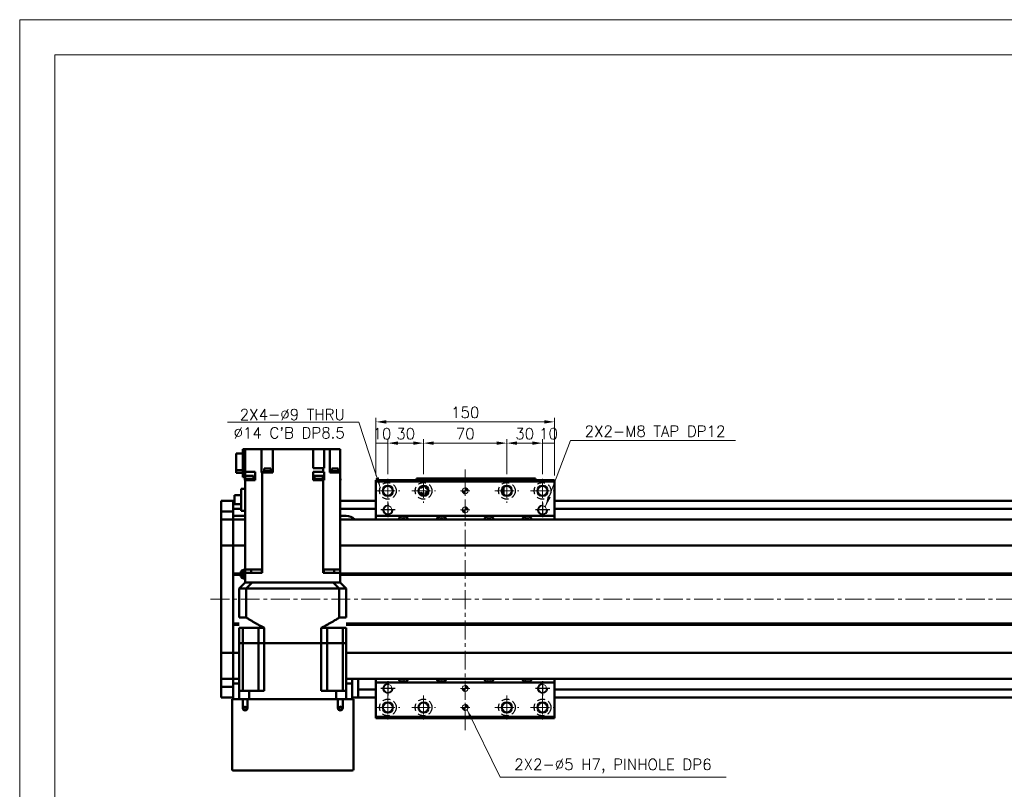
# Model space of a CAD drawing. Header units: millimetres. Extents: x 46547 to 49038, y 6223 to 10291.
# Tile 3 of 5: x 46547 to 47374, y 9644 to 10291. Entities that reach past the tile are written whole.
import ezdxf

# ---------------------------------------------------------------- set-up
doc = ezdxf.new("R2010")
doc.units = ezdxf.units.MM
doc.header["$LTSCALE"] = 0.5
doc.linetypes.add('CENTER', pattern=[50.8, 31.75, -6.35, 6.35, -6.35])
doc.linetypes.add('HIDDENX2', pattern=[19.05, 12.7, -6.35])
doc.layers.get('0').update_dxf_attribs({"lineweight": 20})
doc.layers.add('1', color=1, linetype='CENTER', lineweight=13)
doc.layers.add('외형선(ISO)', color=7, linetype='Continuous', lineweight=50)
for name, color, linetype in [('2', 2, 'HIDDENX2'), ('C', 1, 'CENTER'), ('DIM', 4, 'Continuous')]:
    doc.layers.add(name, color=color, linetype=linetype)
doc.styles.add('DSR TEXT', font='romans.shx', dxfattribs={"bigfont": 'whgtxt.shx'})
doc.styles.get("Standard").update_dxf_attribs({"font": 'romans.shx', "bigfont": 'whgtxt.shx'})
doc.dimstyles.new('DSR', dxfattribs={"dimscale": 2, "dimtxt": 3, "dimasz": 3, "dimexe": 0.5, "dimexo": 0.5, "dimgap": 0.5, "dimtad": 1, "dimdsep": 46, "dimtxsty": 'Standard', "dimcen": 2.5, "dimclrd": 4, "dimclre": 4, "dimclrt": 2, "dimadec": 0, "dimazin": 2, "dimtfac": 1, "dimtmove": 0, "dimatfit": 3, "dimfxl": 0, "dimlwd": -1, "dimlwe": -1, "dimarcsym": 0})

# ---------------------------------------------------------------- blocks, each defined once
blk = doc.blocks.new('A$C1C1952E1')
at = {"color": 1}
blk.add_lwpolyline([(0, 0), (420, 0), (420, 297), (0, 297)], close=True, dxfattribs=at)
at = {"color": 3}
blk.add_lwpolyline([(5, 5), (415, 5), (415, 292), (5, 292)], close=True, dxfattribs=at)
blk = doc.blocks.new('A$C33E56CC6')
h = blk.add_hatch()
h.set_pattern_fill('ANSI31', color=256, style=0)
h.set_pattern_definition([(45, (-7065.45672, -6508.5399), (-0.0883883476, 0.0883883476), [])])
h.paths.add_polyline_path([(4, 6.5, 0.414214), (1.5, 4), (4, 4)])
h.paths.add_polyline_path([(6.5, 4), (4, 4), (4, 1.5, 0.414214)])
blk.add_circle((4, 4), 2.5)
at = {"layer": '1'}
for p, q in [((0, 4), (8, 4)), ((4, 0), (4, 8))]:
    blk.add_line(p, q, dxfattribs=at)
blk = doc.blocks.new('tap8')
blk.add_circle((0, 0), 3.4)
at = {"layer": 'C', "color": 1, "linetype": 'CENTER'}
for p, q in [((-6.05, 0), (6.05, 0)), ((0, -6.05), (0, 6.05))]:
    blk.add_line(p, q, dxfattribs=at)
at = {"layer": 'DIM', "color": 3}
blk.add_arc((0, 0), 4, 263.84551, 189.43144, dxfattribs=at)
blk = doc.blocks.new('*D72')
at = {"color": 1, "linetype": 'ByBlock'}
for p, q in [((46846.15, 9907.78), (46846.15, 9938.25)), ((46856.15, 9934.95), (46846.15, 9934.95)), ((46856.15, 9908.78), (46856.15, 9938.25))]:
    blk.add_line(p, q, dxfattribs=at)
at = {"layer": 'Defpoints', "color": 0}
for p in [(46846.15, 9934.95), (46846.15, 9903.82), (46856.15, 9904.82)]:
    blk.add_point(p, dxfattribs=at)
at = {"color": 3, "insert": (46851.15, 9942.87), "char_height": 9.24, "attachment_point": 5, "style": 'DSR TEXT'}
blk.add_mtext('10', dxfattribs=at)
blk = doc.blocks.new('*D73')
at = {"color": 1, "linetype": 'ByBlock'}
for p, q in [((46856.15, 9908.78), (46856.15, 9938.25)), ((46864.73, 9934.95), (46877.57, 9934.95)), ((46886.15, 9908.78), (46886.15, 9938.25))]:
    blk.add_line(p, q, dxfattribs=at)
at = {"color": 1}
for points in [[(46864.73, 9936.38), (46864.73, 9933.52), (46856.15, 9934.95)], [(46877.57, 9936.38), (46877.57, 9933.52), (46886.15, 9934.95)]]:
    blk.add_solid(points, dxfattribs=at)
at = {"layer": 'Defpoints', "color": 0}
for p in [(46886.15, 9934.95), (46856.15, 9904.82), (46886.15, 9904.82)]:
    blk.add_point(p, dxfattribs=at)
at = {"color": 3, "insert": (46871.15, 9942.87), "char_height": 9.24, "attachment_point": 5, "style": 'DSR TEXT'}
blk.add_mtext('30', dxfattribs=at)
blk = doc.blocks.new('*D74')
at = {"color": 1, "linetype": 'ByBlock'}
for p, q in [((46886.15, 9908.78), (46886.15, 9938.25)), ((46894.73, 9934.95), (46947.57, 9934.95)), ((46956.15, 9908.78), (46956.15, 9938.25))]:
    blk.add_line(p, q, dxfattribs=at)
at = {"color": 1}
for points in [[(46894.73, 9936.38), (46894.73, 9933.52), (46886.15, 9934.95)], [(46947.57, 9936.38), (46947.57, 9933.52), (46956.15, 9934.95)]]:
    blk.add_solid(points, dxfattribs=at)
at = {"layer": 'Defpoints', "color": 0}
for p in [(46956.15, 9934.95), (46886.15, 9904.82), (46956.15, 9904.82)]:
    blk.add_point(p, dxfattribs=at)
at = {"color": 3, "insert": (46921.15, 9942.87), "char_height": 9.24, "attachment_point": 5, "style": 'DSR TEXT'}
blk.add_mtext('70', dxfattribs=at)
blk = doc.blocks.new('*D75')
at = {"color": 1, "linetype": 'ByBlock'}
for p, q in [((46956.15, 9908.78), (46956.15, 9938.25)), ((46964.73, 9934.95), (46977.57, 9934.95)), ((46986.15, 9908.78), (46986.15, 9938.25))]:
    blk.add_line(p, q, dxfattribs=at)
at = {"color": 1}
for points in [[(46964.73, 9936.38), (46964.73, 9933.52), (46956.15, 9934.95)], [(46977.57, 9936.38), (46977.57, 9933.52), (46986.15, 9934.95)]]:
    blk.add_solid(points, dxfattribs=at)
at = {"layer": 'Defpoints', "color": 0}
for p in [(46986.15, 9934.95), (46956.15, 9904.82), (46986.15, 9904.82)]:
    blk.add_point(p, dxfattribs=at)
at = {"color": 3, "insert": (46971.15, 9942.87), "char_height": 9.24, "attachment_point": 5, "style": 'DSR TEXT'}
blk.add_mtext('30', dxfattribs=at)
blk = doc.blocks.new('*D76')
at = {"color": 1, "linetype": 'ByBlock'}
for p, q in [((46986.15, 9908.78), (46986.15, 9938.25)), ((46986.15, 9934.95), (46996.15, 9934.95)), ((46996.15, 9907.78), (46996.15, 9938.25))]:
    blk.add_line(p, q, dxfattribs=at)
at = {"layer": 'Defpoints', "color": 0}
for p in [(46996.15, 9934.95), (46986.15, 9904.82), (46996.15, 9903.82)]:
    blk.add_point(p, dxfattribs=at)
at = {"color": 3, "insert": (46991.15, 9942.87), "char_height": 9.24, "attachment_point": 5, "style": 'DSR TEXT'}
blk.add_mtext('10', dxfattribs=at)
blk = doc.blocks.new('*D77')
at = {"color": 1, "linetype": 'ByBlock'}
for p, q in [((46846.15, 9907.78), (46846.15, 9956.11)), ((46996.15, 9907.78), (46996.15, 9956.11)), ((46987.57, 9952.81), (46854.73, 9952.81))]:
    blk.add_line(p, q, dxfattribs=at)
at = {"color": 1}
for points in [[(46854.73, 9954.24), (46854.73, 9951.38), (46846.15, 9952.81)], [(46987.57, 9954.24), (46987.57, 9951.38), (46996.15, 9952.81)]]:
    blk.add_solid(points, dxfattribs=at)
at = {"layer": 'Defpoints', "color": 0}
for p in [(46846.15, 9952.81), (46846.15, 9903.82), (46996.15, 9903.82)]:
    blk.add_point(p, dxfattribs=at)
at = {"color": 3, "insert": (46921.15, 9960.73), "char_height": 9.24, "attachment_point": 5, "style": 'DSR TEXT'}
blk.add_mtext('150', dxfattribs=at)

msp = doc.modelspace()

# ---------------------------------------------------------------- linework, layer by layer
at = {"layer": '1'}
for p, q in [((46921.15234, 9693.8227), (46921.15234, 9913.8227)), ((46856.15234, 9904.8227), (46856.15234, 9884.8227)), ((46886.15234, 9904.8227), (46886.15234, 9884.8227)), ((46956.15234, 9904.8227), (46956.15234, 9884.8227)), ((46986.15234, 9904.8227), (46986.15234, 9884.8227)), ((46846.15234, 9894.8227), (46866.15234, 9894.8227)), ((46876.15234, 9894.8227), (46896.15234, 9894.8227)), ((46946.15234, 9894.8227), (46966.15234, 9894.8227)), ((46976.15234, 9894.8227), (46996.15234, 9894.8227)), ((48196.15234, 9803.8227), (46706.15234, 9803.8227)), ((46856.15234, 9722.8227), (46856.15234, 9702.8227)), ((46886.15234, 9722.8227), (46886.15234, 9702.8227)), ((46956.15234, 9722.8227), (46956.15234, 9702.8227)), ((46986.15234, 9722.8227), (46986.15234, 9702.8227)), ((46846.15234, 9712.8227), (46866.15234, 9712.8227)), ((46876.15234, 9712.8227), (46896.15234, 9712.8227)), ((46946.15234, 9712.8227), (46966.15234, 9712.8227)), ((46976.15234, 9712.8227), (46996.15234, 9712.8227))]:
    msp.add_line(p, q, dxfattribs=at)
at = {"layer": '2'}
for centre in [(46856.15234, 9894.8227), (46886.15234, 9894.8227), (46956.15234, 9894.8227), (46986.15234, 9894.8227), (46856.15234, 9712.8227), (46886.15234, 9712.8227), (46956.15234, 9712.8227), (46986.15234, 9712.8227)]:
    msp.add_circle(centre, 7, dxfattribs=at)
at = {"layer": '외형선(ISO)'}
for p, q in [((46734.15234, 9926.12828), (46728.65234, 9926.12828)), ((46728.65234, 9912.23264), (46728.65234, 9926.12828)), ((46734.15234, 9929.8227), (46736.15234, 9929.8227)), ((46734.15234, 9906.3227), (46734.15234, 9929.8227)), ((46736.15234, 9929.8227), (46736.15234, 9910.8227)), ((46744.70849, 9929.8227), (46736.15234, 9929.8227)), ((46744.70849, 9929.8227), (46749.78523, 9929.8227)), ((46749.78523, 9910.3227), (46749.78523, 9929.8227)), ((46754.95234, 9929.8227), (46749.78523, 9929.8227)), ((46754.95234, 9929.8227), (46759.45234, 9929.8227)), ((46759.45234, 9910.3227), (46759.45234, 9929.8227)), ((46793.35234, 9929.8227), (46759.45234, 9929.8227)), ((46793.35234, 9929.8227), (46793.35234, 9913.8227)), ((46793.35234, 9929.8227), (46797.35234, 9929.8227)), ((46802.47428, 9929.8227), (46797.35234, 9929.8227)), ((46802.47428, 9913.8227), (46802.47428, 9929.8227)), ((46802.48501, 9929.8227), (46802.47428, 9929.8227)), ((46802.48501, 9929.8227), (46807.25234, 9929.8227)), ((46807.25234, 9910.3227), (46807.25234, 9929.8227)), ((46807.25234, 9929.8227), (46811.75234, 9929.8227)), ((46816.15234, 9929.8227), (46811.75234, 9929.8227)), ((46816.15234, 9910.3227), (46816.15234, 9929.8227)), ((46728.65234, 9909.91712), (46728.65234, 9912.23264)), ((46728.65234, 9912.23264), (46734.15234, 9912.23264)), ((46728.65234, 9909.91712), (46734.15234, 9909.91712)), ((46736.15234, 9910.8227), (46744.55234, 9910.8227)), ((46736.15234, 9906.3227), (46736.15234, 9910.8227)), ((46743.23244, 9907.4227), (46736.23244, 9907.4227)), ((46736.23244, 9904.8227), (46736.23244, 9907.4227)), ((46743.23244, 9904.8227), (46743.23244, 9907.4227)), ((46744.55234, 9905.8227), (46744.55234, 9910.8227)), ((46749.78523, 9910.3227), (46749.81967, 9910.3227)), ((46750.48615, 9910.3227), (46749.81967, 9910.3227)), ((46750.48615, 9828.8227), (46750.48615, 9910.3227)), ((46750.48615, 9910.3227), (46759.45234, 9910.3227)), ((46757.95376, 9910.8227), (46751.95376, 9910.8227)), ((46751.95376, 9910.8227), (46751.95376, 9910.3227)), ((46757.90376, 9911.5227), (46752.00376, 9911.5227)), ((46752.00376, 9911.5227), (46752.00376, 9910.8227)), ((46757.70376, 9913.5227), (46752.20376, 9913.5227)), ((46752.20376, 9913.5227), (46752.20376, 9911.5227)), ((46757.70376, 9913.5227), (46757.70376, 9911.5227)), ((46757.90376, 9911.5227), (46757.90376, 9910.8227)), ((46757.95376, 9910.8227), (46757.95376, 9910.3227)), ((46793.35234, 9913.8227), (46801.81852, 9913.8227)), ((46793.35234, 9910.8227), (46801.81852, 9910.8227)), ((46793.35234, 9905.8227), (46793.35234, 9910.8227)), ((46801.36295, 9907.4227), (46794.36295, 9907.4227)), ((46794.36295, 9904.8227), (46794.36295, 9907.4227)), ((46801.36295, 9904.8227), (46801.36295, 9907.4227)), ((46801.81852, 9910.8227), (46801.81852, 9913.8227)), ((46802.47428, 9913.8227), (46801.81852, 9913.8227)), ((46801.81852, 9910.8227), (46802.47428, 9910.8227)), ((46802.47428, 9905.8227), (46802.47428, 9910.8227)), ((46807.25234, 9910.3227), (46807.59618, 9910.3227)), ((46816.15234, 9910.3227), (46807.59618, 9910.3227)), ((46814.71328, 9910.8227), (46808.71328, 9910.8227)), ((46808.71328, 9910.8227), (46808.71328, 9910.3227)), ((46814.66328, 9911.5227), (46808.76328, 9911.5227)), ((46808.76328, 9911.5227), (46808.76328, 9910.8227)), ((46814.46328, 9913.5227), (46808.96328, 9913.5227)), ((46808.96328, 9913.5227), (46808.96328, 9911.5227)), ((46814.46328, 9913.5227), (46814.46328, 9911.5227)), ((46814.66328, 9911.5227), (46814.66328, 9910.8227)), ((46814.71328, 9910.8227), (46814.71328, 9910.3227)), ((46816.15234, 9828.8227), (46816.15234, 9910.3227)), ((46736.15234, 9906.3227), (46734.15234, 9906.3227)), ((46743.53244, 9904.8227), (46735.93244, 9904.8227)), ((46735.93244, 9903.8227), (46735.93244, 9904.8227)), ((46735.93244, 9903.8227), (46736.15234, 9903.8227)), ((46736.15234, 9906.3227), (46736.15234, 9905.8227)), ((46736.15234, 9905.8227), (46736.15234, 9904.8227)), ((46736.15234, 9905.8227), (46736.23244, 9905.8227)), ((46736.15234, 9903.8227), (46736.15234, 9828.8227)), ((46744.5914, 9903.8227), (46736.15234, 9903.8227)), ((46744.55234, 9905.8227), (46743.23244, 9905.8227)), ((46743.53244, 9903.8227), (46743.53244, 9904.8227)), ((46744.55234, 9905.8227), (46744.5914, 9905.8227)), ((46744.5914, 9905.8227), (46744.5914, 9903.8227)), ((46793.35091, 9905.8227), (46793.35234, 9905.8227)), ((46793.35091, 9905.8227), (46793.35091, 9903.8227)), ((46796.58903, 9903.8227), (46793.35091, 9903.8227)), ((46794.36295, 9905.8227), (46793.35234, 9905.8227)), ((46801.66295, 9904.8227), (46794.06295, 9904.8227)), ((46794.06295, 9903.8227), (46794.06295, 9904.8227)), ((46796.58903, 9903.8227), (46799.13688, 9903.8227)), ((46801.81852, 9903.8227), (46799.13688, 9903.8227)), ((46801.36295, 9905.8227), (46802.47428, 9905.8227)), ((46801.66295, 9903.8227), (46801.66295, 9904.8227)), ((46801.81852, 9903.8227), (46801.81852, 9828.8227)), ((46802.47697, 9903.8227), (46801.81852, 9903.8227)), ((46802.47428, 9905.8227), (46802.47697, 9905.8227)), ((46802.47697, 9905.8227), (46802.47697, 9903.8227)), ((46816.37224, 9904.8227), (46816.15234, 9904.8227)), ((46816.15234, 9903.8227), (46816.37224, 9903.8227)), ((46816.37224, 9903.8227), (46816.37224, 9904.8227)), ((46846.15234, 9903.8227), (46846.15234, 9902.8227)), ((46846.15234, 9903.8227), (46996.15234, 9903.8227)), ((46846.15234, 9902.8227), (46846.15234, 9873.8227)), ((46996.15234, 9902.8227), (46846.15234, 9902.8227)), ((46880.15234, 9905.32268), (46880.15234, 9905.32266)), ((46880.15234, 9905.32268), (46930.15234, 9905.32268)), ((46880.15234, 9903.8227), (46880.15234, 9905.32266)), ((46883.15234, 9905.32265), (46927.15234, 9905.32265)), ((46930.15234, 9905.32268), (46930.15234, 9905.32266)), ((46930.15234, 9905.32268), (46980.15234, 9905.32268)), ((46930.15234, 9903.8227), (46930.15234, 9905.32266)), ((46930.15234, 9905.32266), (46930.15234, 9903.8227)), ((46933.15234, 9905.32265), (46977.15234, 9905.32265)), ((46980.15234, 9905.32266), (46980.15234, 9903.8227)), ((46996.15234, 9902.8227), (46996.15234, 9903.8227)), ((46996.15234, 9873.8227), (46996.15234, 9902.8227)), ((46732.75234, 9891.1477), (46727.35234, 9891.1477)), ((46727.35234, 9883.6977), (46727.35234, 9891.1477)), ((46732.75234, 9877.9227), (46732.75234, 9896.4727)), ((46736.15234, 9896.4727), (46732.75234, 9896.4727)), ((46952.05234, 9893.70355), (46952.05234, 9895.94185)), ((46953.35234, 9892.52269), (46952.57848, 9892.52269)), ((46953.35234, 9898.01997), (46953.35234, 9892.52269)), ((46953.35234, 9892.52269), (46953.35234, 9891.62544)), ((46716.15234, 9883.3227), (46716.15234, 9886.3227)), ((46726.15234, 9886.3227), (46716.15234, 9886.3227)), ((46716.15234, 9883.3227), (46716.15234, 9880.3831)), ((46726.15234, 9883.3227), (46726.15234, 9886.3227)), ((46726.15234, 9886.3227), (46727.35234, 9886.3227)), ((46726.15234, 9886.3227), (46726.15234, 9883.3227)), ((46726.15234, 9883.3227), (46726.15234, 9880.8227)), ((46726.15234, 9880.3831), (46726.15234, 9883.3227)), ((46727.35234, 9883.6977), (46732.75234, 9883.6977)), ((46816.15234, 9886.3227), (46846.15234, 9886.3227)), ((46996.15234, 9886.3227), (48176.15234, 9886.3227)), ((46716.15234, 9880.3831), (46716.15234, 9877.58306)), ((46716.15234, 9877.58306), (46716.15234, 9870.88936)), ((46726.15234, 9877.58306), (46716.15234, 9877.58306)), ((46726.15234, 9877.58306), (46726.15234, 9880.3831)), ((46726.15234, 9879.8227), (46732.75234, 9879.8227)), ((46726.15234, 9870.88936), (46726.15234, 9877.58306)), ((46736.15234, 9873.8227), (46726.15234, 9873.8227)), ((46736.15234, 9877.9227), (46732.75234, 9877.9227)), ((46816.15234, 9879.8227), (46846.15234, 9879.8227)), ((46821.15234, 9873.8227), (46816.15234, 9873.8227)), ((46846.15234, 9873.8227), (46846.15234, 9870.8227)), ((46996.15234, 9873.8227), (46846.15234, 9873.8227)), ((46996.15234, 9879.8227), (48176.15234, 9879.8227)), ((46996.15234, 9870.8227), (46996.15234, 9873.8227)), ((46716.15234, 9870.88936), (46716.15234, 9870.8227)), ((46726.15234, 9870.88936), (46716.15234, 9870.88936)), ((46716.15234, 9868.12635), (46716.15234, 9870.8227)), ((46726.15234, 9870.8227), (46716.15234, 9870.8227)), ((46716.15234, 9849.51822), (46716.15234, 9868.12635)), ((46726.15234, 9870.8227), (46726.15234, 9870.88936)), ((46726.15234, 9870.8227), (46726.15234, 9868.12635)), ((46726.15234, 9868.12635), (46726.15234, 9870.8227)), ((46736.15234, 9870.8227), (46726.15234, 9870.8227)), ((46726.15234, 9868.12635), (46726.15234, 9849.51822)), ((46726.15234, 9849.51822), (46726.15234, 9868.12635)), ((48176.15234, 9870.8227), (46816.15234, 9870.8227)), ((46716.15234, 9849.51822), (46716.15234, 9849.05011)), ((46716.15234, 9847.05011), (46716.15234, 9849.05011)), ((46726.15234, 9849.05011), (46716.15234, 9849.05011)), ((46726.15234, 9849.05011), (46726.15234, 9849.51822)), ((46726.15234, 9849.51822), (46726.15234, 9849.05011)), ((46726.15234, 9849.05011), (46726.15234, 9847.05011)), ((46726.15234, 9847.05011), (46726.15234, 9849.05011)), ((46736.15234, 9849.05011), (46726.15234, 9849.05011)), ((48176.15234, 9849.05011), (46816.15234, 9849.05011)), ((46716.15234, 9847.05011), (46716.15234, 9760.59529)), ((46726.15234, 9760.59529), (46726.15234, 9847.05011)), ((46726.15234, 9847.05011), (46726.15234, 9825.3227)), ((46732.18371, 9825.3227), (46726.15234, 9825.3227)), ((46732.65234, 9824.8227), (46726.15234, 9824.8227)), ((46732.18371, 9824.3227), (46726.15234, 9824.3227)), ((46726.15234, 9824.3227), (46726.15234, 9783.3227)), ((46734.87654, 9823.8227), (46736.15234, 9823.8227)), ((46736.15234, 9825.8227), (46736.15234, 9828.8227)), ((46736.15234, 9828.8227), (46744.70849, 9828.8227)), ((46743.15234, 9825.8227), (46736.15234, 9825.8227)), ((46736.15234, 9825.8227), (46736.15234, 9817.8227)), ((46741.28805, 9828.8227), (46741.28805, 9825.8227)), ((46750.49477, 9825.8227), (46743.15234, 9825.8227)), ((46749.81967, 9828.8227), (46744.70849, 9828.8227)), ((46749.81967, 9828.8227), (46750.48615, 9828.8227)), ((46750.07545, 9825.8227), (46750.07545, 9828.8227)), ((46750.48615, 9828.8227), (46750.49477, 9828.8227)), ((46750.49477, 9825.8227), (46750.49477, 9828.8227)), ((46801.8099, 9828.8227), (46801.81852, 9828.8227)), ((46801.8099, 9825.8227), (46801.8099, 9828.8227)), ((46809.15234, 9825.8227), (46801.8099, 9825.8227)), ((46801.81852, 9828.8227), (46802.48501, 9828.8227)), ((46802.22922, 9825.8227), (46802.22922, 9828.8227)), ((46807.59618, 9828.8227), (46802.48501, 9828.8227)), ((46807.59618, 9828.8227), (46816.15234, 9828.8227)), ((46816.15234, 9825.8227), (46809.15234, 9825.8227)), ((46811.01662, 9825.8227), (46811.01662, 9828.8227)), ((46816.15234, 9825.8227), (46816.15234, 9828.8227)), ((46816.15234, 9817.8227), (46816.15234, 9825.8227)), ((48162.18371, 9825.3227), (46816.15234, 9825.3227)), ((48162.65234, 9824.8227), (46816.15234, 9824.8227)), ((48162.18371, 9824.3227), (46816.15234, 9824.3227)), ((46736.15234, 9817.8227), (46731.15234, 9812.8227)), ((46736.24043, 9817.8227), (46736.15234, 9817.8227)), ((46736.24043, 9817.8227), (46742.0453, 9817.8227)), ((46742.14866, 9817.8227), (46742.0453, 9817.8227)), ((46810.15601, 9817.8227), (46742.14866, 9817.8227)), ((46743.15234, 9817.8227), (46809.15234, 9817.8227)), ((46810.15601, 9817.8227), (46810.25937, 9817.8227)), ((46810.25937, 9817.8227), (46816.06424, 9817.8227)), ((46816.06424, 9817.8227), (46816.15234, 9817.8227)), ((46821.15234, 9812.8227), (46816.15234, 9817.8227)), ((46737.14974, 9812.8227), (46731.15234, 9812.8227)), ((46731.15234, 9788.3727), (46731.15234, 9812.8227)), ((46737.14974, 9788.3727), (46737.14974, 9812.8227)), ((46815.15493, 9812.8227), (46737.14974, 9812.8227)), ((46821.15234, 9812.8227), (46815.15493, 9812.8227)), ((46815.15493, 9788.3727), (46815.15493, 9812.8227)), ((46821.15234, 9788.3727), (46821.15234, 9812.8227)), ((46731.15234, 9783.3227), (46726.15234, 9783.3227)), ((46731.15234, 9782.8227), (46726.15234, 9782.8227)), ((46731.15234, 9782.3227), (46726.15234, 9782.3227)), ((46726.15234, 9782.3227), (46726.15234, 9760.59529)), ((46731.15234, 9788.3727), (46737.14974, 9788.3727)), ((46815.15493, 9788.3727), (46821.15234, 9788.3727)), ((48162.18371, 9783.3227), (46821.15234, 9783.3227)), ((48162.65234, 9782.8227), (46821.15234, 9782.8227)), ((48162.18371, 9782.3227), (46821.15234, 9782.3227)), ((46731.15234, 9779.8227), (46734.10012, 9779.8227)), ((46731.15234, 9766.8227), (46731.15234, 9779.8227)), ((46734.10012, 9779.8227), (46747.29734, 9779.8227)), ((46734.10012, 9766.8227), (46734.10012, 9779.8227)), ((46747.29734, 9779.8227), (46752.15234, 9779.8227)), ((46747.29734, 9766.8227), (46747.29734, 9779.8227)), ((46752.15234, 9766.8227), (46752.15234, 9779.8227)), ((46800.15234, 9779.8227), (46805.00734, 9779.8227)), ((46800.15234, 9766.8227), (46800.15234, 9779.8227)), ((46818.20455, 9779.8227), (46805.00734, 9779.8227)), ((46805.00734, 9766.8227), (46805.00734, 9779.8227)), ((46818.20455, 9779.8227), (46821.15234, 9779.8227)), ((46818.20455, 9766.8227), (46818.20455, 9779.8227)), ((46821.15234, 9766.8227), (46821.15234, 9779.8227)), ((46734.10012, 9766.8227), (46731.15234, 9766.8227)), ((46731.15234, 9766.8227), (46731.15234, 9726.8227)), ((46731.15234, 9766.8227), (46734.10012, 9766.8227)), ((46740.79734, 9766.8227), (46734.10012, 9766.8227)), ((46734.10012, 9726.8227), (46734.10012, 9766.8227)), ((46740.79734, 9766.8227), (46734.10012, 9766.8227)), ((46747.29734, 9766.8227), (46740.79734, 9766.8227)), ((46747.29734, 9766.8227), (46740.79734, 9766.8227)), ((46752.15234, 9766.8227), (46747.29734, 9766.8227)), ((46747.29734, 9726.8227), (46747.29734, 9766.8227)), ((46747.29734, 9766.8227), (46752.15234, 9766.8227)), ((46752.15234, 9766.8227), (46752.15234, 9726.8227)), ((46800.15234, 9766.8227), (46752.15234, 9766.8227)), ((46800.15234, 9766.8227), (46752.15234, 9766.8227)), ((46800.15234, 9766.8227), (46800.15234, 9726.8227)), ((46805.00734, 9766.8227), (46800.15234, 9766.8227)), ((46800.15234, 9766.8227), (46805.00734, 9766.8227)), ((46805.00734, 9726.8227), (46805.00734, 9766.8227)), ((46811.50734, 9766.8227), (46805.00734, 9766.8227)), ((46811.50734, 9766.8227), (46805.00734, 9766.8227)), ((46818.20455, 9766.8227), (46811.50734, 9766.8227)), ((46818.20455, 9766.8227), (46811.50734, 9766.8227)), ((46821.15234, 9766.8227), (46818.20455, 9766.8227)), ((46818.20455, 9726.8227), (46818.20455, 9766.8227)), ((46818.20455, 9766.8227), (46821.15234, 9766.8227)), ((46821.15234, 9766.8227), (46821.15234, 9726.8227)), ((46716.15234, 9758.59529), (46716.15234, 9760.59529)), ((46716.15234, 9758.59529), (46716.15234, 9758.12718)), ((46726.15234, 9758.59529), (46716.15234, 9758.59529)), ((46716.15234, 9739.51906), (46716.15234, 9758.12718)), ((46726.15234, 9760.59529), (46726.15234, 9758.59529)), ((46726.15234, 9758.59529), (46726.15234, 9760.59529)), ((46726.15234, 9758.12718), (46726.15234, 9758.59529)), ((46726.15234, 9758.59529), (46726.15234, 9758.12718)), ((46731.15234, 9758.59529), (46726.15234, 9758.59529)), ((46726.15234, 9758.12718), (46726.15234, 9739.51906)), ((46726.15234, 9739.51906), (46726.15234, 9758.12718)), ((48176.15234, 9758.59529), (46821.15234, 9758.59529)), ((46716.15234, 9736.8227), (46716.15234, 9739.51906)), ((46716.15234, 9736.8227), (46716.15234, 9736.75605)), ((46726.15234, 9736.8227), (46716.15234, 9736.8227)), ((46716.15234, 9736.75605), (46716.15234, 9730.06234)), ((46726.15234, 9736.75605), (46716.15234, 9736.75605)), ((46726.15234, 9739.51906), (46726.15234, 9736.8227)), ((46726.15234, 9736.8227), (46726.15234, 9739.51906)), ((46726.15234, 9736.75605), (46726.15234, 9736.8227)), ((46731.15234, 9736.8227), (46726.15234, 9736.8227)), ((46726.15234, 9735.84356), (46726.15234, 9736.75605)), ((46726.15234, 9735.84356), (46726.15234, 9732.8227)), ((46726.15234, 9732.8227), (46731.15234, 9732.8227)), ((46726.15234, 9719.8227), (46726.15234, 9732.8227)), ((48176.15234, 9736.8227), (46821.15234, 9736.8227)), ((46821.15234, 9732.8227), (46826.15234, 9732.8227)), ((46826.15234, 9732.8227), (46826.15234, 9736.8227)), ((46826.15234, 9732.8227), (46826.15234, 9719.8227)), ((46831.15234, 9731.8227), (46831.15234, 9736.8227)), ((46846.15234, 9736.8227), (46846.15234, 9733.8227)), ((46846.15234, 9733.8227), (46846.15234, 9704.8227)), ((46846.15234, 9733.8227), (46996.15234, 9733.8227)), ((46996.15234, 9733.8227), (46996.15234, 9736.8227)), ((46996.15234, 9704.8227), (46996.15234, 9733.8227)), ((46716.15234, 9730.06234), (46716.15234, 9727.26231)), ((46726.15234, 9730.06234), (46716.15234, 9730.06234)), ((46716.15234, 9727.26231), (46716.15234, 9724.3227)), ((46731.15234, 9726.8227), (46739.55999, 9726.8227)), ((46731.15234, 9719.8227), (46731.15234, 9726.8227)), ((46752.15234, 9726.8227), (46739.55999, 9726.8227)), ((46739.55999, 9719.8227), (46739.55999, 9726.8227)), ((46812.74468, 9726.8227), (46800.15234, 9726.8227)), ((46812.74468, 9726.8227), (46821.15234, 9726.8227)), ((46812.74468, 9719.8227), (46812.74468, 9726.8227)), ((46821.15234, 9719.8227), (46821.15234, 9726.8227)), ((46831.15234, 9727.8227), (46831.15234, 9731.8227)), ((46831.15234, 9727.8227), (46831.15234, 9726.8227)), ((46831.15234, 9727.8227), (46846.15234, 9727.8227)), ((46831.15234, 9724.3227), (46831.15234, 9726.8227)), ((46996.15234, 9727.8227), (48176.15234, 9727.8227)), ((46716.15234, 9721.3227), (46716.15234, 9724.3227)), ((46726.15234, 9721.3227), (46716.15234, 9721.3227)), ((46726.15234, 9719.8227), (46725.15234, 9719.8227)), ((46725.15234, 9660.8227), (46725.15234, 9719.8227)), ((46734.15234, 9719.8227), (46726.15234, 9719.8227)), ((46738.15234, 9719.8227), (46734.15234, 9719.8227)), ((46734.15234, 9719.8227), (46734.15234, 9712.3227)), ((46738.15234, 9712.3227), (46738.15234, 9719.8227)), ((46814.15234, 9719.8227), (46738.15234, 9719.8227)), ((46818.15234, 9719.8227), (46814.15234, 9719.8227)), ((46814.15234, 9719.8227), (46814.15234, 9712.3227)), ((46818.15234, 9712.3227), (46818.15234, 9719.8227)), ((46826.15234, 9719.8227), (46818.15234, 9719.8227)), ((46826.15234, 9721.3227), (46831.15234, 9721.3227)), ((46827.15234, 9719.8227), (46826.15234, 9719.8227)), ((46827.15234, 9719.8227), (46827.15234, 9660.8227)), ((46831.15234, 9724.3227), (46831.15234, 9721.3227)), ((46831.15234, 9721.3227), (46846.15234, 9721.3227)), ((46996.15234, 9721.3227), (48176.15234, 9721.3227)), ((46846.15234, 9704.8227), (46846.15234, 9703.8227)), ((46846.15234, 9704.8227), (46996.15234, 9704.8227)), ((46846.15234, 9703.8227), (46996.15234, 9703.8227)), ((46996.15234, 9703.8227), (46996.15234, 9704.8227)), ((46826.15234, 9659.8227), (46726.15234, 9659.8227))]:
    msp.add_line(p, q, dxfattribs=at)
for centre, radius in [((46856.15234, 9894.8227), 4.25), ((46886.15234, 9894.8227), 4.25), ((46956.15234, 9894.8227), 4.25), ((46986.15234, 9894.8227), 4.25), ((46856.15234, 9712.8227), 4.25), ((46886.15234, 9712.8227), 4.25), ((46956.15234, 9712.8227), 4.25), ((46986.15234, 9712.8227), 4.25), ((46736.15234, 9712.3227), 1.2295), ((46816.15234, 9712.3227), 1.2295)]:
    msp.add_circle(centre, radius, dxfattribs=at)
for centre, radius, start, end in [((46884.15234, 9898.8227), 1.2295, 224.8440709, 8.28607564), ((46890.15234, 9898.8227), 2.5, 180.53960904, 269.46033572), ((46884.15234, 9891.8227), 1.2295, 302.70087811, 169.91905481), ((46890.15234, 9891.8227), 2.5, 84.96680796, 201.29332605), ((46821.15234, 9863.8227), 10, 44.42700414, 90), ((46869.15234, 9868.8227), 4.75, 24.90106926, 155.09893074), ((46901.15234, 9868.8227), 4.75, 24.90106926, 155.09893074), ((46941.15234, 9868.8227), 4.75, 24.90106926, 155.09893074), ((46973.15234, 9868.8227), 4.75, 24.90106926, 155.09893074), ((46869.15234, 9868.8227), 2.75, 46.65825749, 133.34174251), ((46901.15234, 9868.8227), 2.75, 46.65825749, 133.34174251), ((46941.15234, 9868.8227), 2.75, 46.65825749, 133.34174251), ((46973.15234, 9868.8227), 2.75, 46.65825749, 133.34174251), ((46736.15234, 9824.8227), 4, 90, 172.81924411), ((46736.15234, 9824.8227), 4, 187.18075578, 270), ((46736.15234, 9824.8227), 2.25, 90, 270), ((46736.15234, 9824.8227), 1.621, 90, 270), ((46869.15234, 9738.8227), 4.75, 204.90105547, 335.09894453), ((46869.15234, 9738.8227), 2.75, 226.65822603, 313.34177397), ((46901.15234, 9738.8227), 4.75, 204.90105547, 335.09894453), ((46901.15234, 9738.8227), 2.75, 226.65822603, 313.34177397), ((46941.15234, 9738.8227), 4.75, 204.90105547, 335.09894453), ((46941.15234, 9738.8227), 2.75, 226.65822603, 313.34177397), ((46973.15234, 9738.8227), 4.75, 204.90105547, 335.09894453), ((46973.15234, 9738.8227), 2.75, 226.65822603, 313.34177397), ((46736.15234, 9712.3227), 2, 180, 0), ((46816.15234, 9712.3227), 2, 180, 0), ((46726.15234, 9660.8227), 1, 180, 270), ((46826.15234, 9660.8227), 1, 270, 0)]:
    msp.add_arc(centre, radius, start, end, dxfattribs=at)
at = {"layer": '외형선(ISO)', "extrusion": (0, 0, -1)}
for centre, major_axis, start_param, end_param in [((46883.15234, 9905.32266), (-3, 0), 4.71224625, 6.28289987), ((46927.15234, 9905.32266), (3, 0), 6.283042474, 7.853981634), ((46933.15234, 9905.32266), (-3, 0), 4.712388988, 6.283185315), ((46977.15234, 9905.32266), (3, 0), 0, 1.570796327)]:
    msp.add_ellipse(centre, major_axis=major_axis, ratio=0.00001, start_param=start_param, end_param=end_param, dxfattribs=at)
at = {"layer": '외형선(ISO)'}
for points, degree in [([(46732.18371, 9825.3227), (46732.41802, 9825.05702), (46732.65234, 9824.8227)], 2), ([(46732.65234, 9824.8227), (46732.41802, 9824.58839), (46732.18371, 9824.3227)], 2), ([(46737.14974, 9812.8227), (46737.71842, 9813.39193), (46738.84694, 9814.52127), (46740.51334, 9816.18807), (46741.6065, 9817.28088), (46742.14866, 9817.8227)], 3), ([(46810.15601, 9817.8227), (46810.69845, 9817.2806), (46811.79198, 9816.18742), (46813.45837, 9814.52063), (46814.58653, 9813.39165), (46815.15493, 9812.8227)], 3)]:
    msp.add_open_spline(points, degree=degree, dxfattribs=at)
for points, weights in [([(46752.15234, 9779.8227), (46745.23119, 9783.07971), (46737.14974, 9788.3727)], [1.35416666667, 1.30973118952, 1.24342419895]), ([(46815.15493, 9788.3727), (46807.07348, 9783.07971), (46800.15234, 9779.8227)], [1.24342419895, 1.30973118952, 1.35416666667])]:
    msp.add_rational_spline(points, weights, degree=2, dxfattribs=at)

# ---------------------------------------------------------------- block references
at = {"xscale": 5.931900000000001, "yscale": 5.931900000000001, "zscale": 5.931900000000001}
msp.add_blockref('A$C1C1952E1', (46546.67132, 8528.99552), dxfattribs=at)
at = {"xscale": -1}
for name, p, rotation in [('A$C33E56CC6', (46917.15233, 9898.8227), 180), ('tap8', (46856.15234, 9878.8227), 90), ('A$C33E56CC6', (46917.15233, 9882.8227), 180), ('tap8', (46986.15234, 9878.8227), 90), ('tap8', (46856.15234, 9728.8227), 90), ('A$C33E56CC6', (46917.15233, 9732.8227), 180), ('tap8', (46986.15234, 9728.8227), 90), ('A$C33E56CC6', (46917.15233, 9716.8227), 180)]:
    msp.add_blockref(name, p, dxfattribs=dict(at, rotation=rotation))

# ---------------------------------------------------------------- texts
at = {"color": 3, "char_height": 9.24, "style": 'DSR TEXT'}
for s, insert, attachment_point in [("2X4-%%C9 THRU\\P%%C14 C'B DP8.5", (46819.95359, 9938.96052), 9), ('2X2-M8 TAP DP12', (47021.51435, 9940.33415), 7), ('2X2-%%C5 H7, PINHOLE DP6', (46962.34178, 9657.49929), 7)]:
    msp.add_mtext(s, dxfattribs=dict(at, insert=insert, attachment_point=attachment_point))

# ---------------------------------------------------------------- dimensions: what is measured, and where the dimension line sits
for base, p1, p2, picture, middle in [((46846.15234, 9952.80996), (46996.15234, 9903.8227), (46846.15234, 9903.8227), '*D77', (46921.15234, 9960.72996)), ((46846.15234, 9934.94974), (46856.15234, 9904.8227), (46846.15234, 9903.8227), '*D72', (46851.15234, 9942.86974)), ((46886.15234, 9934.94974), (46856.15234, 9904.8227), (46886.15234, 9904.8227), '*D73', (46871.15234, 9942.86974)), ((46956.15234, 9934.94974), (46886.15234, 9904.8227), (46956.15234, 9904.8227), '*D74', (46921.15234, 9942.86974)), ((46986.15234, 9934.94974), (46956.15234, 9904.8227), (46986.15234, 9904.8227), '*D75', (46971.15234, 9942.86974)), ((46996.15234, 9934.94974), (46986.15234, 9904.8227), (46996.15234, 9903.8227), '*D76', (46991.15234, 9942.86974))]:
    dim = msp.add_linear_dim(base=base, p1=p1, p2=p2, dimstyle='DSR', override={"dimscale": 3.3, "dimtxt": 2.8, "dimasz": 2.600136, "dimexe": 1, "dimexo": 1.2, "dimgap": 1, "dimdec": 4, "dimtxsty": 'DSR TEXT', "dimclrd": 1, "dimclre": 1, "dimclrt": 3, "dimtdec": 4, "dimtix": 1})
    dim.commit()
    dim.dimension.update_dxf_attribs({"geometry": picture, "text_midpoint": middle})

# ---------------------------------------------------------------- leaders
at = {"annotation_type": 0, "has_hookline": 1}
for points, hookline_direction, text_width in [([(46849.7944, 9897.75128), (46831.83404, 9952.62893), (46823.25359, 9952.62893)], 1, 98.615), ([(46988.73163, 9881.88003), (47009.6339, 9937.03415), (47018.21435, 9937.03415)], 0, 126.775), ([(46922.71678, 9710.8727), (46950.46133, 9654.19929), (46959.04178, 9654.19929)], 0, 178.0625)]:
    msp.add_leader(points, dimstyle='DSR', override={"dimscale": 3.3, "dimtxt": 2.8, "dimasz": 2.600136, "dimexe": 1, "dimexo": 1.2, "dimgap": 1, "dimdec": 4, "dimtxsty": 'DSR TEXT', "dimclrd": 1, "dimclre": 1, "dimclrt": 3, "dimtdec": 4, "dimtix": 1}, dxfattribs=dict(at, hookline_direction=hookline_direction, text_width=text_width))

doc.saveas('drawing.dxf')
